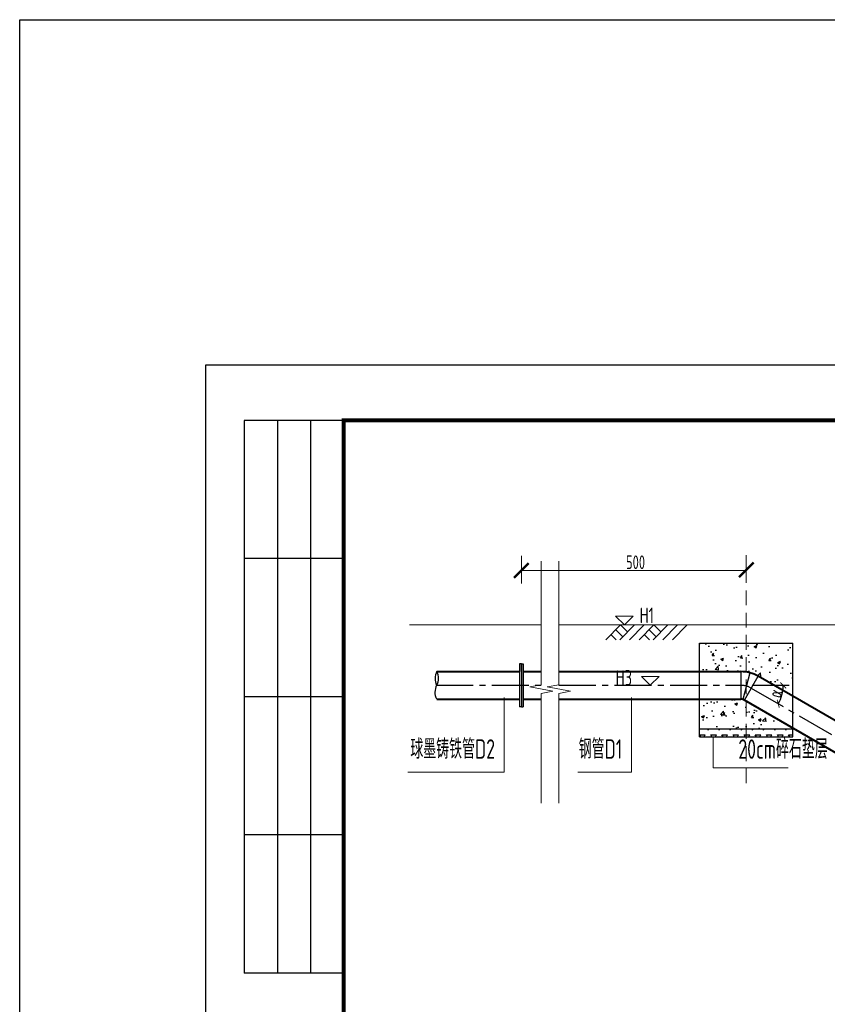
# Model space of a CAD drawing. Extents: x -493406 to 788281, y -294927 to -108123.
# Tile 6 of 8: x 451460 to 453536, y -286440 to -283910. Entities that reach past the tile are written whole.
import ezdxf
from ezdxf.enums import TextEntityAlignment as Align

# ---------------------------------------------------------------- set-up
doc = ezdxf.new("R2010")
doc.units = 0
for name, pattern in [('ACAD_ISO02W100', [15, 12, -3]), ('CENTER2', [28.575, 19.05, -3.175, 3.175, -3.175]), ('DASHED', [19.05, 12.7, -6.35])]:
    doc.linetypes.add(name, pattern=pattern)
for name, color, linetype in [('GPSCOMMON', 7, 'Continuous'), ('pp-com', 7, 'Continuous'), ('管道中心线', 6, 'CENTER2')]:
    doc.layers.add(name, color=color, linetype=linetype)
for name, color, linetype, lineweight in [('标注', 4, 'Continuous', 13), ('河口线', 4, 'ACAD_ISO02W100', 70), ('管线', 1, 'Continuous', 25), ('管道', 1, 'Continuous', 25), ('细线', 7, 'Continuous', 20)]:
    doc.layers.add(name, color=color, linetype=linetype, lineweight=lineweight)
doc.styles.add('gpshz', font='tssdeng.shx', dxfattribs={"width": 0.7, "bigfont": 'tssdchn.shx'})
doc.styles.add('图签', font='txt', dxfattribs={"width": 0.66})
doc.dimstyles.new('副本 1bi50', dxfattribs={"dimtxt": 35, "dimasz": 15, "dimexe": 15, "dimexo": 15, "dimgap": 0.01, "dimtad": 1, "dimdec": 0, "dimlfac": 0.014286, "dimdsep": 46, "dimtxsty": 'gpshz', "dimblk": 'ARCHTICK', "dimcen": 2.5, "dimclrd": 256, "dimclre": 256, "dimclrt": 256, "dimadec": 0, "dimazin": 0, "dimtfac": 1, "dimtdec": 0, "dimtmove": 2, "dimatfit": 0, "dimfxl": 0, "dimlwd": -1, "dimlwe": -1, "dimarcsym": 0})

# ---------------------------------------------------------------- blocks, each defined once
blk = doc.blocks.new('_ArchTick')
at = {"color": 0, "linetype": 'ByBlock', "const_width": 0.15}
blk.add_lwpolyline([(-0.5, -0.5), (0.5, 0.5)], dxfattribs=at)
blk = doc.blocks.new('*D96')
at = {"layer": 'Defpoints', "color": 0}
for p in [(453340.6, -285627.9), (453736.4, -285872.9), (453801.7, -285894.1), (453828.1, -285901), (454869.7, -285901.4)]:
    blk.add_point(p, dxfattribs=at)
at = {"layer": 'GPSCOMMON'}
blk.add_line((453798.6, -285901), (453716.4, -285901), dxfattribs=at)
blk.add_arc((453813.6, -285901), 82.2, 150, 179.9821, dxfattribs=at)
at = {"layer": 'GPSCOMMON', "xscale": 15, "yscale": 15, "zscale": 15}
for p, rotation in [((453742.5, -285859.9), 59.9999999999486), ((453731.4, -285901), 269.9821296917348)]:
    blk.add_blockref('_ArchTick', p, dxfattribs=dict(at, rotation=rotation))
at = {"layer": 'GPSCOMMON', "insert": (453712, -285875.2), "char_height": 35, "attachment_point": 5, "rotation": 75.7425, "style": 'gpshz'}
blk.add_mtext('α', dxfattribs=at)
blk = doc.blocks.new('*D97')
at = {"layer": 'Defpoints', "color": 0}
for p in [(452846.4, -285620.7), (453313.6, -285620.7), (453340.6, -285627.9), (453417.3, -285653.2), (453801.7, -285894.1)]:
    blk.add_point(p, dxfattribs=at)
at = {"layer": 'GPSCOMMON'}
blk.add_line((453343.1, -285620.7), (453438.1, -285620.7), dxfattribs=at)
blk.add_arc((453328.1, -285620.7), 95, 330, 0, dxfattribs=at)
at = {"layer": 'GPSCOMMON', "xscale": 15, "yscale": 15, "zscale": 15}
for p, rotation in [((453423.1, -285620.7), 89.99999999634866), ((453410.3, -285668.2), 240.0000000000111)]:
    blk.add_blockref('_ArchTick', p, dxfattribs=dict(at, rotation=rotation))
at = {"layer": 'GPSCOMMON', "insert": (453402.9, -285640.8), "char_height": 35, "attachment_point": 5, "rotation": 75, "style": 'gpshz'}
blk.add_mtext('α', dxfattribs=at)
blk = doc.blocks.new('*U69')
at = {"color": 0}
for p, q in [((7, 287), (7, 187)), ((25, 287), (7, 287)), ((13, 287), (13, 187)), ((19, 287), (19, 187)), ((25, 262), (7, 262)), ((25, 237), (7, 237)), ((25, 212), (7, 212)), ((25, 187), (7, 187))]:
    blk.add_line(p, q, dxfattribs=at)
blk.add_lwpolyline([(0, 0), (420, 0), (420, 297), (0, 297)], close=True, dxfattribs=at)
at = {"color": 0, "const_width": 0.75}
blk.add_lwpolyline([(410, 10), (410, 287), (25, 287), (25, 10), (410, 10)], dxfattribs=at)
at = {"color": 0, "linetype": 'Continuous', "style": '图签', "flags": 8}
for tag, width, p, p2 in [('设计总负责', 0.611046, (130.25, 28.99), (141.11, 28.99)), ('工程名称', 2.988281, (283.25, 28.99), (325.75, 28.99)), ('图纸编号', 2.575163, (345.13, 28.99), (381.76, 28.99)), ('子项名称', 2.988281, (283.25, 20.99), (325.75, 20.99))]:
    blk.add_attdef(tag, text='', height=2.5, dxfattribs=dict(at, width=width)).set_placement(p, p2, align=Align.FIT)
at = {"color": 0, "linetype": 'Continuous', "ltscale": 0.055, "style": '图签', "flags": 8}
for tag, width, p, p2 in [('审定', 1.617188, (172.25, 28.99), (183.75, 28.99)), ('设计', 1.617188, (214.25, 28.99), (225.75, 28.99)), ('工程编号', 0.738284, (256.25, 28.99), (266.75, 28.99)), ('版本', 1.530605, (397.87, 28.99), (408.75, 28.99)), ('设计负责', 0.763807, (130.25, 20.99), (141.11, 20.99)), ('审核', 1.617188, (172.25, 20.99), (183.75, 20.99)), ('注册工程师', 0.646875, (214.25, 20.99), (225.75, 20.99)), ('图纸比例', 0.738284, (256.25, 20.99), (266.75, 20.99)), ('专业负责', 0.763807, (130.25, 12.65), (141.11, 12.65)), ('校核', 1.617188, (172.25, 12.65), (183.75, 12.65)), ('注册建筑师', 0.646875, (214.25, 12.65), (225.75, 12.65)), ('出图日期', 0.738284, (256.25, 12.65), (266.75, 12.65))]:
    blk.add_attdef(tag, text='', height=2.5, dxfattribs=dict(at, width=width)).set_placement(p, p2, align=Align.FIT)
at = {"color": 0, "linetype": 'Continuous', "style": '图签'}
for tag, p, width in [('设计证书', (43.26, 16.37), 1.55), ('咨询证书', (43.26, 12.88), 0.9)]:
    blk.add_attdef(tag, p, '', height=2, dxfattribs=dict(at, width=width))
at = {"color": 0, "linetype": 'Continuous', "style": '图签', "width": 0.85}
for tag, height, p in [('图纸名称_2_1', 2.2, (305.02, 15.12)), ('图纸名称_1_1', 2.5, (305.02, 13.35)), ('图纸名称_2_2', 2.2, (305.02, 11.51))]:
    blk.add_attdef(tag, text='', height=height, dxfattribs=at).set_placement(p, align=Align.CENTER)
blk = doc.blocks.new('20180504.1549202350')
at = {"layer": 'GPSCOMMON', "ltscale": 1.5}
h = blk.add_hatch(dxfattribs=at)
h.set_pattern_fill('AR-CONC', color=256, scale=0.4, style=0)
h.set_pattern_definition([(50, (-20210.14, -127578.82), (72.8738676, -6.375634), [7.62, -83.82]), (355, (-20210.14, -127578.82), (-14.097369, 76.422738), [6.096, -67.056234]), (100.451445, (-20204.07, -127579.35), (58.776499, 70.047101), [6.476004, -71.236098]), (46.1842, (-20210.14, -127558.5), (108.431616, -16.816931), [11.43, -125.73]), (96.635558, (-20201.1, -127559.9), (94.961654, 98.97045), [9.71401, -106.854243]), (351.18415, (-20210.14, -127558.5), (94.961654, 98.97045), [9.143987, -100.583893]), (21, (-20199.98, -127563.58), (60.6457565, -40.906079), [7.62, -83.82]), (326, (-20199.98, -127563.58), (24.720811, 73.675186), [6.096, -67.056]), (71.451445, (-20194.926, -127566.99), (85.366568, 32.769108), [6.476004, -71.235975]), (37.5, (-20210.14, -127578.822), (1.2354413, 33.8220155), [0, -66.2432, 0, -68.072, 0, -67.31]), (7.5, (-20210.14, -127578.822), (26.727865, 40.07223), [0, -38.8112, 0, -64.7192, 0, -25.654]), (327.5, (-20232.797, -127578.822), (54.236238, -2.2914976), [0, -25.4, 0, -79.248, 0, -105.156]), (317.5, (-20242.957, -127578.82), (59.2516726, 10.1705964), [0, -33.02, 0, -52.6288, 0, -74.676])])
h.paths.add_polyline_path([(453328.15, -285512.71), (453208.19, -285512.71), (453208.19, -285585.53), (453314.17, -285585.53, -0.0392203), (453328.15, -285586.63)])
h.paths.add_polyline_path([(453448.19, -285512.71), (453328.15, -285512.71), (453328.15, -285586.63, -0.0919574), (453358.92, -285597.52), (453448.19, -285649.06)])
h.paths.add_polyline_path([(453328.15, -285661.73), (453323.42, -285659.01, 0.1316525), (453314.17, -285656.53), (453208.19, -285656.53), (453208.19, -285732.71), (453328.15, -285732.71)])
h.paths.add_polyline_path([(453328.15, -285661.73), (453328.15, -285732.71), (453448.19, -285732.71), (453448.19, -285731.04)])
at = {"layer": 'GPSCOMMON'}
h = blk.add_hatch(dxfattribs=at)
h.set_pattern_fill('TRIANG', color=256, scale=3, style=0)
h.set_pattern_definition([(60, (-5770.372, -123199.535), (-14.2875, 24.7466759), [14.2875, -14.2875]), (120, (-5770.372, -123199.535), (-28.575, 2e-08), [14.2875, -14.2875]), (0, (-5777.516, -123187.162), (14.2875, 24.7466759), [14.2875, -14.2875])])
h.paths.add_polyline_path([(453328.15, -285732.71), (453208.19, -285732.71), (453208.19, -285752.71), (453328.15, -285752.71)])
h.paths.add_polyline_path([(453448.19, -285732.71), (453328.15, -285732.71), (453328.15, -285752.71), (453448.19, -285752.71)])
for p, q in [((453208.19, -285752.71, 2191.06), (453208.19, -285512.71, 2191.06)), ((453208.19, -285512.71, 2191.06), (453448.19, -285512.71, 2191.06)), ((453448.19, -285752.71, 2191.06), (453448.19, -285512.71, 2191.06)), ((452749.96, -285565.53, -415.89), (452744.96, -285565.53, -415.89)), ((452744.96, -285565.53, -415.89), (452744.96, -285675.88, -415.89)), ((452749.96, -285565.53, -415.89), (452749.96, -285675.88, -415.89)), ((452749.96, -285585.53, -415.89), (452749.96, -285565.53, -415.89)), ((452749.96, -285565.53, -415.89), (452754.96, -285565.53, -415.89)), ((452754.96, -285565.53, -415.89), (452754.96, -285675.88, -415.89)), ((452749.96, -285675.88, -415.89), (452744.96, -285675.88, -415.89)), ((452749.96, -285675.88, -415.89), (452754.96, -285675.88, -415.89)), ((453208.19, -285732.71, 2191.06), (453448.19, -285732.71, 2191.06)), ((453208.19, -285752.71, 2191.06), (453448.19, -285752.71, 2191.06))]:
    blk.add_line(p, q, dxfattribs=at)
blk.add_lwpolyline([(451460.3, -283910.4), (458292.3, -283910.4), (458292.3, -294926.9), (451460.3, -294926.9)], close=True, dxfattribs=at)
for centre, radius, start, end in [((452566.32, -285603.52, -423.94), 38.21, 151.90489, 206.71523), ((452501.94, -285602.75, -423.94), 35.18, 329.30766, 29.31246), ((452565.9, -285638.7, -423.94), 38.21, 151.90489, 206.71523)]:
    blk.add_arc(centre, radius, start, end, dxfattribs=at)
at = {"layer": '标注'}
for p, q in [((452749.96, -285359.48, -415.89), (452749.96, -285288.18, -415.89)), ((452749.96, -285345.58, 2199.11), (452749.96, -285288.18, 2199.11)), ((452801.26, -285619.34, 1767.12), (452801.26, -285301.92, 1767.12)), ((452846.36, -285619.34, 1767.12), (452846.36, -285301.92, 1767.12)), ((453328.15, -285357.83, -415.89), (453328.15, -285286.53, -415.89)), ((453328.15, -285343.93, 2199.11), (453328.15, -285286.53, 2199.11)), ((452749.81, -285325.33), (453328.65, -285325.33)), ((452749.96, -285325.68), (452750.66, -285324.98)), ((452750.31, -285331.3), (452750.31, -285324.83)), ((453327.8, -285325.68), (453328.5, -285324.98)), ((453328.15, -285326.25), (453328.15, -285324.83)), ((453037.4, -285442.76, -424.79), (452991.87, -285442.76, -424.79)), ((452991.87, -285442.76, -424.79), (453014.64, -285465.53, -424.79)), ((453014.64, -285465.53, -424.79), (453037.4, -285442.76, -424.79)), ((453005.06, -285465.53, -847.88), (452966.97, -285503.62, -847.88)), ((452992.6, -285477.99, -847.88), (453010.49, -285495.87, -847.88)), ((453040.84, -285465.53, -847.88), (453002.74, -285503.62, -847.88)), ((453005.06, -285465.53, -847.88), (453022.95, -285483.41, -847.88)), ((453018.76, -285465.53, -424.79), (453273.62, -285465.53, -424.79)), ((453065.75, -285465.53, -847.88), (453027.66, -285503.62, -847.88)), ((453090.67, -285465.53, -847.88), (453052.57, -285503.62, -847.88)), ((453078.21, -285477.99, -847.88), (453096.1, -285495.87, -847.88)), ((453126.44, -285465.53, -847.88), (453088.35, -285503.62, -847.88)), ((453090.67, -285465.53, -847.88), (453108.56, -285483.41, -847.88)), ((453151.36, -285465.53, -847.88), (453113.26, -285503.62, -847.88)), ((453176.28, -285465.53, -847.88), (453138.18, -285503.62, -847.88)), ((452980.14, -285490.44, -847.88), (452993.32, -285503.62, -847.88)), ((453065.75, -285490.44, -847.88), (453078.93, -285503.62, -847.88)), ((453081.2, -285620.7, -423.94), (453058.44, -285597.94, -423.94)), ((453058.44, -285597.94, -423.94), (453103.96, -285597.94, -423.94)), ((453103.96, -285597.94, -423.94), (453081.2, -285620.7, -423.94)), ((452801.26, -285619.34, 1767.12), (452771.47, -285624.89, 1767.12)), ((452831.05, -285636, 1767.12), (452771.47, -285624.89, 1767.12)), ((452831.05, -285636, 1767.12), (452801.26, -285641.55, 1767.12)), ((452846.36, -285619.34, 1767.12), (452816.57, -285624.89, 1767.12)), ((452876.15, -285636, 1767.12), (452816.57, -285624.89, 1767.12)), ((452876.15, -285636, 1767.12), (452846.36, -285641.55, 1767.12)), ((452705.76, -285843.82, 2191.06), (452705.76, -285652.12, 2191.06)), ((452801.26, -285923.15, 1767.12), (452801.26, -285641.55, 1767.12)), ((452846.36, -285923.15, 1767.12), (452846.36, -285641.55, 1767.12)), ((453032.82, -285843.82, 2191.06), (453032.82, -285652.12, 2191.06)), ((453242.89, -285832.53, 2191.06), (453242.89, -285752.71, 2191.06)), ((453435.65, -285832.53, 2191.06), (453242.89, -285832.53, 2191.06)), ((452458.4, -285843.82, 2191.06), (452705.76, -285843.82, 2191.06)), ((452895.5, -285843.82, 2191.06), (453032.82, -285843.82, 2191.06))]:
    blk.add_line(p, q, dxfattribs=at)
at = {"layer": '管线'}
for p, q in [((453314.17, -285585.53, 2191.06), (453314.17, -285656.53, 2191.06)), ((453337.34, -285588.58, 2191.06), (453318.96, -285657.16, 2191.06)), ((453323.42, -285659.01, 2191.06), (453358.92, -285597.52, 2191.06))]:
    blk.add_line(p, q, dxfattribs=at)
at = {"layer": '管道', "lineweight": 40}
for p, q in [((452532.61, -285585.53, -423.94), (452744.96, -285585.53, -423.94)), ((452754.96, -285585.53, -423.94), (452801.26, -285585.53, -423.94)), ((452846.36, -285585.53, 2191.06), (453314.17, -285585.53, 2191.06)), ((453818.72, -285862.98, 2191.06), (453358.92, -285597.52, 2191.06)), ((452532.61, -285656.53, -423.94), (452744.96, -285656.53, -423.94)), ((452754.96, -285656.53, -423.94), (452801.26, -285656.53, -423.94)), ((452845.46, -285656.53, 2191.06), (453314.17, -285656.53, 2191.06)), ((453783.34, -285924.54, 2191.06), (453323.42, -285659.01, 2191.06))]:
    blk.add_line(p, q, dxfattribs=at)
for radius in [89.5, 18.5]:
    blk.add_arc((453314.17, -285675.03, 2191.06), radius, 60, 90, dxfattribs=at)
at = {"layer": '管道中心线', "ltscale": 5}
for p, q in [((452531.05, -285620.7, -423.94), (452801.26, -285620.7, -423.94)), ((452846.36, -285620.7, -423.94), (453313.61, -285620.7, -423.94)), ((453340.61, -285627.94, 2030.07), (453801.65, -285894.12, 2030.07))]:
    blk.add_line(p, q, dxfattribs=at)
blk.add_arc((453313.61, -285674.7, 2191.06), 54, 60, 90, dxfattribs=at)
at = {"layer": '细线', "linetype": 'DASHED', "ltscale": 3}
blk.add_line((453328.15, -285872.39, 2191.06), (453328.15, -285373.35, 2191.06), dxfattribs=at)
at = {"layer": '细线'}
for p, q in [((452801.26, -285465.53, -349.31), (452461.96, -285465.53, -249.23)), ((453568.14, -285465.53, -847.88), (452846.36, -285465.53, -355.44))]:
    blk.add_line(p, q, dxfattribs=at)
at = {"layer": 'pp-com', "xscale": 14.2, "yscale": 14.2, "zscale": 14.2}
blk.add_blockref('*U69', (451938.3, -289015.44), dxfattribs=at)
at = {"layer": '标注', "xscale": 37.5, "yscale": 37.5, "zscale": 37.5}
for p in [(452749.96, -285325.68, -415.89), (453328.15, -285324.03, -415.89)]:
    blk.add_blockref('_ArchTick', p, dxfattribs=at)
at = {"layer": '标注', "xscale": 37.5, "yscale": 37.5, "zscale": 37.5, "rotation": 180}
for p in [(452749.96, -285325.68, 2199.11), (453328.15, -285324.03, 2199.11)]:
    blk.add_blockref('_ArchTick', p, dxfattribs=at)
at = {"layer": '标注', "style": 'gpshz', "width": 0.7}
for s, p in [('球墨铸铁管D2', (452682.28, -285824.45, -3226.35)), ('钢管D1', (453009.34, -285824.45, -3226.35)), ('20cm碎石垫层', (453537.45, -285824.58, -2802.41))]:
    blk.add_text(s, height=50, dxfattribs=at).set_placement(p, align=Align.BOTTOM_RIGHT)
at = {"layer": '标注', "insert": (453043.44, -285304.53), "char_height": 35, "attachment_point": 5, "style": 'gpshz'}
blk.add_mtext('500', dxfattribs=at)
at = {"layer": '河口线', "linetype": 'Continuous', "lineweight": 0, "style": 'gpshz', "width": 0.7}
for s, p in [('H1', (453054.04, -285461.03, -2615.85)), ('H3', (452992.38, -285621.61, -2615))]:
    blk.add_text(s, height=40, dxfattribs=at).set_placement(p)
at = {"layer": 'GPSCOMMON'}
dim = blk.add_angular_dim_2l(base=(453417.34, -285653.19), line1=((453340.61, -285627.94, 2030.07), (453801.65, -285894.12, 2030.07)), line2=((452846.36, -285620.7, -423.94), (453313.61, -285620.7, -423.94)), text='α', dimstyle='副本 1bi50', override={"dimtxsty": 'gpshz'}, dxfattribs=at)
dim.commit()
dim.dimension.update_dxf_attribs({"geometry": '*D97', "text_midpoint": (453402.92, -285640.76)})
dim = blk.add_angular_dim_2l(base=(453736.4, -285872.91), line1=((454869.73, -285901.35, -423.94), (453828.09, -285901.03, -423.94)), line2=((453340.61, -285627.94, 2030.07), (453801.65, -285894.12, 2030.07)), text='α', dimstyle='副本 1bi50', override={"dimtxsty": 'gpshz'}, dxfattribs=at)
dim.commit()
dim.dimension.update_dxf_attribs({"geometry": '*D96', "text_midpoint": (453712.03, -285875.21), "dimtype": 162})

msp = doc.modelspace()

# ---------------------------------------------------------------- block references
at = {"layer": 'GPSCOMMON'}
msp.add_blockref('20180504.1549202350', (0, 0), dxfattribs=at)

doc.saveas('drawing.dxf')
